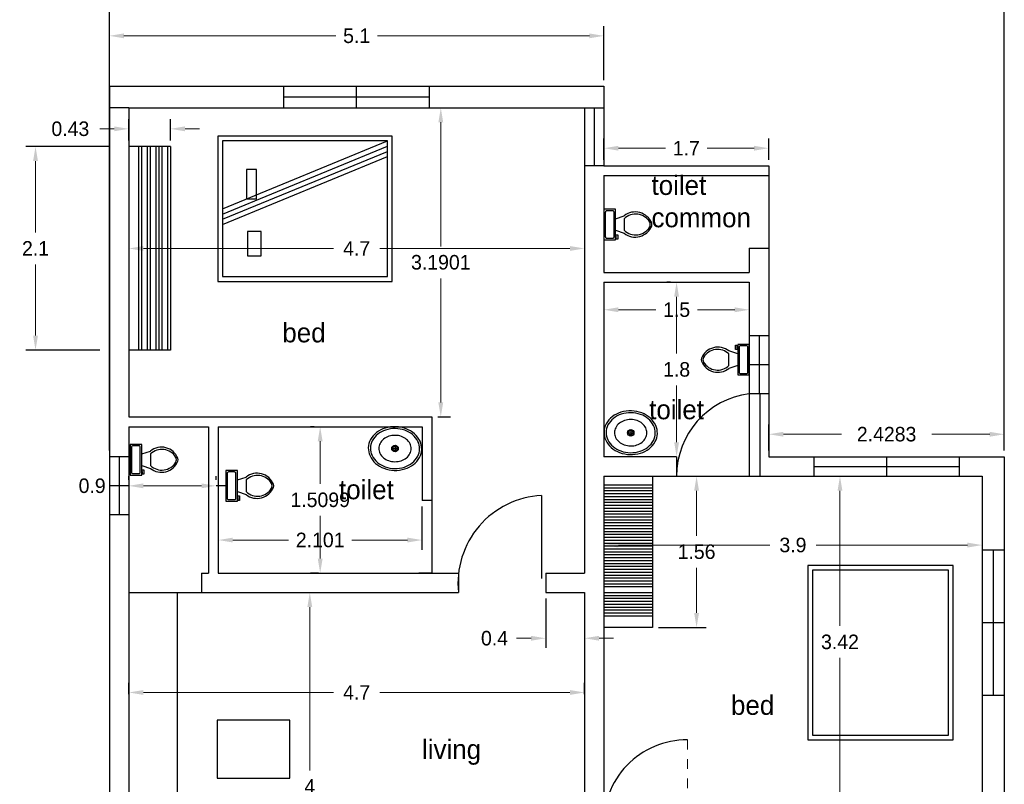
# Model space of a CAD drawing. Header units: inches. Extents: x -100 to 1476, y -184 to 112.
# Tile 34 of 36: x 1098.99 to 1109.15, y -173.37 to -165.49. Entities that reach past the tile are written whole.
import ezdxf

# ---------------------------------------------------------------- set-up
doc = ezdxf.new("R2010")
doc.units = ezdxf.units.IN
doc.header["$MEASUREMENT"] = 0
doc.header["$PDMODE"] = 66
doc.linetypes.add('ACAD_ISO02W100', pattern=[15, 12, -3])
doc.dimstyles.get("Standard").update_dxf_attribs({"dimtxt": 0.15, "dimasz": 0.15, "dimexe": 0.1, "dimexo": 0.0625, "dimgap": 0.09, "dimtad": 0, "dimtih": 1, "dimtoh": 1, "dimdec": 4, "dimdsep": 46, "dimtxsty": 'Standard', "dimcen": 0.09, "dimadec": 0, "dimazin": 0, "dimtfac": 1, "dimtdec": 4, "dimtofl": 0, "dimtmove": 0, "dimatfit": 3, "dimfxl": 0, "dimtolj": 1, "dimtzin": 0, "dimlwd": 15, "dimarcsym": 0})

# ---------------------------------------------------------------- blocks, each defined once
blk = doc.blocks.new('*D374')
at = {"color": 0, "lineweight": -2, "transparency": 16777216}
for p, q in [((1105.018, -170.257), (1105.018, -171.006)), ((1108.918, -170.257), (1108.918, -171.006))]:
    blk.add_line(p, q, dxfattribs=at)
at = {"color": 0, "lineweight": 15, "transparency": 16777216}
for p, q in [((1105.168, -170.906), (1106.728, -170.906)), ((1108.768, -170.906), (1107.208, -170.906))]:
    blk.add_line(p, q, dxfattribs=at)
at = {"color": 0, "linetype": 'ByBlock', "lineweight": 18, "ltscale": 3, "transparency": 16777216}
for points in [[(1105.168, -170.881), (1105.168, -170.931), (1105.018, -170.906)], [(1108.768, -170.931), (1108.768, -170.881), (1108.918, -170.906)]]:
    blk.add_solid(points, dxfattribs=at)
at = {"layer": 'Defpoints', "color": 0, "linetype": 'ByBlock', "lineweight": 18, "transparency": 16777216}
for p in [(1105.018, -170.195), (1108.918, -170.195), (1108.918, -170.906)]:
    blk.add_point(p, dxfattribs=at)
at = {"color": 0, "linetype": 'ByBlock', "ltscale": 3, "transparency": 16777216, "insert": (1106.968, -170.906), "char_height": 0.15, "attachment_point": 5}
blk.add_mtext('\\A1;3.9', dxfattribs=at)
blk = doc.blocks.new('*D375')
at = {"color": 0, "lineweight": -2, "transparency": 16777216}
for p, q in [((1107.03, -170.195), (1107.553, -170.195)), ((1107.03, -173.615), (1107.553, -173.615))]:
    blk.add_line(p, q, dxfattribs=at)
at = {"color": 0, "lineweight": 15, "transparency": 16777216}
for p, q in [((1107.453, -170.345), (1107.453, -171.74)), ((1107.453, -173.465), (1107.453, -172.07))]:
    blk.add_line(p, q, dxfattribs=at)
at = {"color": 0, "linetype": 'ByBlock', "lineweight": 18, "ltscale": 3, "transparency": 16777216}
for points in [[(1107.478, -170.345), (1107.428, -170.345), (1107.453, -170.195)], [(1107.428, -173.465), (1107.478, -173.465), (1107.453, -173.615)]]:
    blk.add_solid(points, dxfattribs=at)
at = {"layer": 'Defpoints', "color": 0, "linetype": 'ByBlock', "lineweight": 18, "transparency": 16777216}
for p in [(1106.968, -170.195), (1106.968, -173.615), (1107.453, -173.615)]:
    blk.add_point(p, dxfattribs=at)
at = {"color": 0, "linetype": 'ByBlock', "ltscale": 3, "transparency": 16777216, "insert": (1107.453, -171.905), "char_height": 0.15, "attachment_point": 5}
blk.add_mtext('\\A1;3.42', dxfattribs=at)
blk = doc.blocks.new('*D376')
at = {"color": 0, "lineweight": -2, "transparency": 16777216}
for p, q in [((1101.88, -171.395), (1102.085, -171.395)), ((1101.88, -175.395), (1102.085, -175.395))]:
    blk.add_line(p, q, dxfattribs=at)
at = {"color": 0, "lineweight": 15, "transparency": 16777216}
for p, q in [((1101.985, -171.545), (1101.985, -173.23)), ((1101.985, -175.245), (1101.985, -173.56))]:
    blk.add_line(p, q, dxfattribs=at)
at = {"color": 0, "linetype": 'ByBlock', "lineweight": 18, "ltscale": 3, "transparency": 16777216}
for points in [[(1102.01, -171.545), (1101.96, -171.545), (1101.985, -171.395)], [(1101.96, -175.245), (1102.01, -175.245), (1101.985, -175.395)]]:
    blk.add_solid(points, dxfattribs=at)
at = {"layer": 'Defpoints', "color": 0, "linetype": 'ByBlock', "lineweight": 18, "transparency": 16777216}
for p in [(1101.818, -171.395), (1101.818, -175.395), (1101.985, -175.395)]:
    blk.add_point(p, dxfattribs=at)
at = {"color": 0, "linetype": 'ByBlock', "ltscale": 3, "transparency": 16777216, "insert": (1101.985, -173.395), "char_height": 0.15, "attachment_point": 5}
blk.add_mtext('\\A1;4', dxfattribs=at)
blk = doc.blocks.new('*D384')
at = {"color": 0, "lineweight": -2, "transparency": 16777216}
for p, q in [((1100.118, -172.442), (1100.118, -172.326)), ((1104.818, -172.442), (1104.818, -172.326))]:
    blk.add_line(p, q, dxfattribs=at)
at = {"color": 0, "lineweight": 15, "transparency": 16777216}
for p, q in [((1100.268, -172.426), (1102.228, -172.426)), ((1104.668, -172.426), (1102.708, -172.426))]:
    blk.add_line(p, q, dxfattribs=at)
at = {"color": 0, "linetype": 'ByBlock', "lineweight": 18, "ltscale": 3, "transparency": 16777216}
for points in [[(1100.268, -172.401), (1100.268, -172.451), (1100.118, -172.426)], [(1104.668, -172.451), (1104.668, -172.401), (1104.818, -172.426)]]:
    blk.add_solid(points, dxfattribs=at)
at = {"layer": 'Defpoints', "color": 0, "linetype": 'ByBlock', "lineweight": 18, "transparency": 16777216}
for p in [(1100.118, -172.426), (1100.118, -172.505), (1104.818, -172.505)]:
    blk.add_point(p, dxfattribs=at)
at = {"color": 0, "linetype": 'ByBlock', "ltscale": 3, "transparency": 16777216, "insert": (1102.468, -172.426), "char_height": 0.15, "attachment_point": 5}
blk.add_mtext('\\A1;4.7', dxfattribs=at)
blk = doc.blocks.new('*D386')
at = {"color": 0, "lineweight": -2, "transparency": 16777216}
for p, q in [((1099.918, -166.111), (1099.918, -165.554)), ((1105.018, -166.111), (1105.018, -165.554))]:
    blk.add_line(p, q, dxfattribs=at)
at = {"color": 0, "lineweight": 15, "transparency": 16777216}
for p, q in [((1100.068, -165.654), (1102.253, -165.654)), ((1104.868, -165.654), (1102.683, -165.654))]:
    blk.add_line(p, q, dxfattribs=at)
at = {"color": 0, "linetype": 'ByBlock', "lineweight": 18, "ltscale": 3, "transparency": 16777216}
for points in [[(1100.068, -165.629), (1100.068, -165.679), (1099.918, -165.654)], [(1104.868, -165.679), (1104.868, -165.629), (1105.018, -165.654)]]:
    blk.add_solid(points, dxfattribs=at)
at = {"layer": 'Defpoints', "color": 0, "linetype": 'ByBlock', "lineweight": 18, "transparency": 16777216}
for p in [(1105.018, -165.654), (1099.918, -166.174), (1105.018, -166.174)]:
    blk.add_point(p, dxfattribs=at)
at = {"color": 0, "linetype": 'ByBlock', "ltscale": 3, "transparency": 16777216, "insert": (1102.468, -165.654), "char_height": 0.15, "attachment_point": 5}
blk.add_mtext('\\A1;5.1', dxfattribs=at)
blk = doc.blocks.new('*D387')
at = {"color": 0, "lineweight": -2, "transparency": 16777216}
for p, q in [((1105.018, -166.932), (1105.018, -166.713)), ((1106.718, -166.932), (1106.718, -166.713))]:
    blk.add_line(p, q, dxfattribs=at)
at = {"color": 0, "lineweight": 15, "transparency": 16777216}
for p, q in [((1105.168, -166.813), (1105.653, -166.813)), ((1106.568, -166.813), (1106.083, -166.813))]:
    blk.add_line(p, q, dxfattribs=at)
at = {"color": 0, "linetype": 'ByBlock', "lineweight": 18, "ltscale": 3, "transparency": 16777216}
for points in [[(1105.168, -166.788), (1105.168, -166.838), (1105.018, -166.813)], [(1106.568, -166.838), (1106.568, -166.788), (1106.718, -166.813)]]:
    blk.add_solid(points, dxfattribs=at)
at = {"layer": 'Defpoints', "color": 0, "linetype": 'ByBlock', "lineweight": 18, "transparency": 16777216}
for p in [(1106.718, -166.813), (1105.018, -166.995), (1106.718, -166.995)]:
    blk.add_point(p, dxfattribs=at)
at = {"color": 0, "linetype": 'ByBlock', "ltscale": 3, "transparency": 16777216, "insert": (1105.868, -166.813), "char_height": 0.15, "attachment_point": 5}
blk.add_mtext('\\A1;1.7', dxfattribs=at)
blk = doc.blocks.new('*D388')
at = {"color": 0, "lineweight": -2, "transparency": 16777216}
for p, q in [((1106.72, -169.932), (1106.72, -169.663)), ((1109.148, -169.932), (1109.148, -169.663))]:
    blk.add_line(p, q, dxfattribs=at)
at = {"color": 0, "lineweight": 15, "transparency": 16777216}
for p, q in [((1106.87, -169.763), (1107.469, -169.763)), ((1108.998, -169.763), (1108.399, -169.763))]:
    blk.add_line(p, q, dxfattribs=at)
at = {"color": 0, "linetype": 'ByBlock', "lineweight": 18, "ltscale": 3, "transparency": 16777216}
for points in [[(1106.87, -169.738), (1106.87, -169.788), (1106.72, -169.763)], [(1108.998, -169.788), (1108.998, -169.738), (1109.148, -169.763)]]:
    blk.add_solid(points, dxfattribs=at)
at = {"layer": 'Defpoints', "color": 0, "linetype": 'ByBlock', "lineweight": 18, "transparency": 16777216}
for p in [(1109.148, -169.763), (1106.72, -169.995), (1109.148, -169.995)]:
    blk.add_point(p, dxfattribs=at)
at = {"color": 0, "linetype": 'ByBlock', "ltscale": 3, "transparency": 16777216, "insert": (1107.934, -169.763), "char_height": 0.15, "attachment_point": 5}
blk.add_mtext('\\A1;2.4283', dxfattribs=at)
blk = doc.blocks.new('*D389')
at = {"color": 0, "lineweight": -2, "transparency": 16777216}
for p, q in [((1099.918, -169.932), (1099.918, -164.906)), ((1109.148, -169.932), (1109.148, -164.906))]:
    blk.add_line(p, q, dxfattribs=at)
at = {"color": 0, "lineweight": 15, "transparency": 16777216}
for p, q in [((1100.068, -165.006), (1104.218, -165.006)), ((1108.998, -165.006), (1104.848, -165.006))]:
    blk.add_line(p, q, dxfattribs=at)
at = {"color": 0, "linetype": 'ByBlock', "lineweight": 18, "ltscale": 3, "transparency": 16777216}
for points in [[(1100.068, -164.981), (1100.068, -165.031), (1099.918, -165.006)], [(1108.998, -165.031), (1108.998, -164.981), (1109.148, -165.006)]]:
    blk.add_solid(points, dxfattribs=at)
at = {"layer": 'Defpoints', "color": 0, "linetype": 'ByBlock', "lineweight": 18, "transparency": 16777216}
for p in [(1099.918, -165.006), (1099.918, -169.995), (1109.148, -169.995)]:
    blk.add_point(p, dxfattribs=at)
at = {"color": 0, "linetype": 'ByBlock', "ltscale": 3, "transparency": 16777216, "insert": (1104.533, -165.006), "char_height": 0.15, "attachment_point": 5}
blk.add_mtext('\\A1;9.23', dxfattribs=at)
blk = doc.blocks.new('Sink - Oval top')
for p, q in [((-1, 0), (1, 0)), ((0, 1), (0, -1))]:
    blk.add_line(p, q)
at = {"linetype": 'Continuous'}
for points in [[(-12.23, 0.39, 0.117634), (-11.46, -3.36, 0.104469), (-8.88, -6.8, 0.090016), (-5.08, -9.07, 0.08192), (-0.32, -10.02, 0.08192), (4.49, -9.38, 0.090016), (8.42, -7.36, 0.104469), (11.22, -4.09, 0.117634), (12.23, -0.39, 0.117634), (11.46, 3.36, 0.104469), (8.88, 6.8, 0.090016), (5.08, 9.07, 0.08192), (0.32, 10.02, 0.08192), (-4.49, 9.38, 0.090016), (-8.42, 7.36, 0.104469), (-11.22, 4.09, 0.117634)], [(-11.29, 0.16, 0.118622), (-10.52, -3.25, 0.104678), (-8.07, -6.36, 0.089562), (-4.54, -8.37, 0.081185), (-0.13, -9.15, 0.081185), (4.3, -8.49, 0.089562), (7.89, -6.58, 0.104678), (10.42, -3.55, 0.118622), (11.29, -0.16, 0.118622), (10.52, 3.25, 0.104678), (8.07, 6.36, 0.089562), (4.54, 8.37, 0.081185), (0.13, 9.15, 0.081185), (-4.3, 8.49, 0.089562), (-7.89, 6.58, 0.104678), (-10.42, 3.55, 0.118622)], [(-7.42, 0.08, 0.118283), (-6.91, -2.17, 0.104607), (-5.29, -4.21, 0.089718), (-2.97, -5.53, 0.081436), (-0.07, -6.04, 0.081436), (2.84, -5.59, 0.089718), (5.2, -4.33, 0.104607), (6.86, -2.32, 0.118283), (7.42, -0.08, 0.118283), (6.91, 2.17, 0.104607), (5.29, 4.21, 0.089718), (2.97, 5.53, 0.081436), (0.07, 6.04, 0.081436), (-2.84, 5.59, 0.089718), (-5.2, 4.33, 0.104607), (-6.86, 2.32, 0.118283)]]:
    blk.add_lwpolyline(points, format="xyb", close=True, dxfattribs=at)
for radius in [1.5, 1]:
    blk.add_circle((0, 0), radius)
blk = doc.blocks.new('Toilet - top')
for p, q in [((9.5, -6), (9.5, -2)), ((-10, -8.5), (-8, -8.5)), ((-10, -9.5), (-10, -8.5)), ((-7, -9.5), (-10, -9.5)), ((-8, -8.5), (-8, -8)), ((-7, -8), (-7, -9.5)), ((-4, -8), (-6, -14)), ((4, -8), (6, -14)), ((4, -14), (-4, -14))]:
    blk.add_line(p, q)
blk.add_lwpolyline([(10.5, -8), (10.5, 0), (-10.5, 0), (-10.5, -8)], close=True)
for points in [[(-9.5, -2), (-9.5, -6)], [(8.5, -1), (-8.5, -1)], [(-8.5, -7), (8.5, -7)]]:
    blk.add_lwpolyline(points)
for centre, radius, start, end in [((-8.62, -1.88), 0.884, 81.8699, 188.1301), ((-8.62, -6.12), 0.884, 171.8699, 278.1301), ((8.62, -1.88), 0.884, 351.8699, 98.1301), ((8.62, -6.12), 0.884, 261.8699, 8.1301), ((3.52, -21.58), 12.17, 141.46911, 247.97143), ((4.2, -21.82), 11.33, 136.36773, 238.94682), ((-3.52, -21.58), 12.17, 292.02843, 38.53071), ((-4.2, -21.82), 11.33, 301.05301, 43.63209), ((0, -27.88), 4, 245.73182, 294.26817), ((0, -29), 4, 254.86053, 285.13947)]:
    blk.add_arc(centre, radius, start, end)
blk = doc.blocks.new('*D394')
at = {"color": 0, "lineweight": -2, "transparency": 16777216}
for p, q in [((1105.58, -170.195), (1106.074, -170.195)), ((1105.58, -171.755), (1106.074, -171.755))]:
    blk.add_line(p, q, dxfattribs=at)
at = {"color": 0, "lineweight": 15, "transparency": 16777216}
for p, q in [((1105.974, -170.345), (1105.974, -170.81)), ((1105.974, -171.605), (1105.974, -171.14))]:
    blk.add_line(p, q, dxfattribs=at)
at = {"color": 0, "linetype": 'ByBlock', "lineweight": 18, "ltscale": 3, "transparency": 16777216}
for points in [[(1105.999, -170.345), (1105.949, -170.345), (1105.974, -170.195)], [(1105.949, -171.605), (1105.999, -171.605), (1105.974, -171.755)]]:
    blk.add_solid(points, dxfattribs=at)
at = {"layer": 'Defpoints', "color": 0, "linetype": 'ByBlock', "lineweight": 18, "transparency": 16777216}
for p in [(1105.518, -170.195), (1105.518, -171.755), (1105.974, -171.755)]:
    blk.add_point(p, dxfattribs=at)
at = {"color": 0, "linetype": 'ByBlock', "ltscale": 3, "transparency": 16777216, "insert": (1105.974, -170.975), "char_height": 0.15, "attachment_point": 5}
blk.add_mtext('\\A1;1.56', dxfattribs=at)
blk = doc.blocks.new('*D373')
at = {"color": 0, "lineweight": -2, "transparency": 16777216}
for p, q in [((1099.918, -166.796), (1099.056, -166.796)), ((1099.821, -168.896), (1099.056, -168.896))]:
    blk.add_line(p, q, dxfattribs=at)
at = {"color": 0, "lineweight": 15, "transparency": 16777216}
for p, q in [((1099.156, -166.946), (1099.156, -167.681)), ((1099.156, -168.746), (1099.156, -168.011))]:
    blk.add_line(p, q, dxfattribs=at)
at = {"color": 0, "linetype": 'ByBlock', "lineweight": 18, "ltscale": 3, "transparency": 16777216}
for points in [[(1099.181, -166.946), (1099.131, -166.946), (1099.156, -166.796)], [(1099.131, -168.746), (1099.181, -168.746), (1099.156, -168.896)]]:
    blk.add_solid(points, dxfattribs=at)
at = {"layer": 'Defpoints', "color": 0, "linetype": 'ByBlock', "lineweight": 18, "transparency": 16777216}
for p in [(1099.98, -166.796), (1099.156, -168.896), (1099.884, -168.896)]:
    blk.add_point(p, dxfattribs=at)
at = {"color": 0, "linetype": 'ByBlock', "ltscale": 3, "transparency": 16777216, "insert": (1099.156, -167.846), "char_height": 0.15, "attachment_point": 5}
blk.add_mtext('\\A1;2.1', dxfattribs=at)
blk = doc.blocks.new('*D395')
at = {"color": 0, "lineweight": -2, "transparency": 16777216}
for p, q in [((1100.118, -166.457), (1100.118, -167.947)), ((1104.818, -166.457), (1104.818, -167.947))]:
    blk.add_line(p, q, dxfattribs=at)
at = {"color": 0, "lineweight": 15, "transparency": 16777216}
for p, q in [((1100.268, -167.847), (1102.228, -167.847)), ((1104.668, -167.847), (1102.708, -167.847))]:
    blk.add_line(p, q, dxfattribs=at)
at = {"color": 0, "linetype": 'ByBlock', "lineweight": 18, "ltscale": 3, "transparency": 16777216}
for points in [[(1100.268, -167.822), (1100.268, -167.872), (1100.118, -167.847)], [(1104.668, -167.872), (1104.668, -167.822), (1104.818, -167.847)]]:
    blk.add_solid(points, dxfattribs=at)
at = {"layer": 'Defpoints', "color": 0, "linetype": 'ByBlock', "lineweight": 18, "transparency": 16777216}
for p in [(1100.118, -166.395), (1104.818, -166.395), (1104.818, -167.847)]:
    blk.add_point(p, dxfattribs=at)
at = {"color": 0, "linetype": 'ByBlock', "ltscale": 3, "transparency": 16777216, "insert": (1102.468, -167.847), "char_height": 0.15, "attachment_point": 5}
blk.add_mtext('\\A1;4.7', dxfattribs=at)
blk = doc.blocks.new('*D396')
at = {"color": 0, "lineweight": -2, "transparency": 16777216}
for p, q in [((1105.705, -168.195), (1105.668, -168.195)), ((1105.705, -169.995), (1105.668, -169.995))]:
    blk.add_line(p, q, dxfattribs=at)
at = {"color": 0, "lineweight": 15, "transparency": 16777216}
for p, q in [((1105.768, -168.345), (1105.768, -168.93)), ((1105.768, -169.845), (1105.768, -169.26))]:
    blk.add_line(p, q, dxfattribs=at)
at = {"color": 0, "linetype": 'ByBlock', "lineweight": 18, "ltscale": 3, "transparency": 16777216}
for points in [[(1105.793, -168.345), (1105.743, -168.345), (1105.768, -168.195)], [(1105.743, -169.845), (1105.793, -169.845), (1105.768, -169.995)]]:
    blk.add_solid(points, dxfattribs=at)
at = {"layer": 'Defpoints', "color": 0, "linetype": 'ByBlock', "lineweight": 18, "transparency": 16777216}
for p in [(1105.768, -168.195), (1105.768, -168.195), (1105.768, -169.995)]:
    blk.add_point(p, dxfattribs=at)
at = {"color": 0, "linetype": 'ByBlock', "ltscale": 3, "transparency": 16777216, "insert": (1105.768, -169.095), "char_height": 0.15, "attachment_point": 5}
blk.add_mtext('\\A1;1.8', dxfattribs=at)
blk = doc.blocks.new('*D397')
at = {"color": 0, "lineweight": -2, "transparency": 16777216}
for p, q in [((1105.018, -168.257), (1105.018, -168.579)), ((1106.518, -168.257), (1106.518, -168.579))]:
    blk.add_line(p, q, dxfattribs=at)
at = {"color": 0, "lineweight": 15, "transparency": 16777216}
for p, q in [((1105.168, -168.479), (1105.553, -168.479)), ((1106.368, -168.479), (1105.983, -168.479))]:
    blk.add_line(p, q, dxfattribs=at)
at = {"color": 0, "linetype": 'ByBlock', "lineweight": 18, "ltscale": 3, "transparency": 16777216}
for points in [[(1105.168, -168.454), (1105.168, -168.504), (1105.018, -168.479)], [(1106.368, -168.504), (1106.368, -168.454), (1106.518, -168.479)]]:
    blk.add_solid(points, dxfattribs=at)
at = {"layer": 'Defpoints', "color": 0, "linetype": 'ByBlock', "lineweight": 18, "transparency": 16777216}
for p in [(1105.018, -168.195), (1106.518, -168.195), (1105.018, -168.479)]:
    blk.add_point(p, dxfattribs=at)
at = {"color": 0, "linetype": 'ByBlock', "ltscale": 3, "transparency": 16777216, "insert": (1105.768, -168.479), "char_height": 0.15, "attachment_point": 5}
blk.add_mtext('\\A1;1.5', dxfattribs=at)
blk = doc.blocks.new('*D398')
at = {"color": 0, "lineweight": -2, "transparency": 16777216}
for p, q in [((1100.118, -166.732), (1100.118, -166.513)), ((1100.548, -166.732), (1100.548, -166.513))]:
    blk.add_line(p, q, dxfattribs=at)
at = {"color": 0, "lineweight": 15, "transparency": 16777216}
for p, q in [((1099.968, -166.613), (1099.818, -166.613)), ((1100.698, -166.613), (1100.848, -166.613))]:
    blk.add_line(p, q, dxfattribs=at)
at = {"color": 0, "linetype": 'ByBlock', "lineweight": 18, "ltscale": 3, "transparency": 16777216}
for points in [[(1099.968, -166.638), (1099.968, -166.588), (1100.118, -166.613)], [(1100.698, -166.588), (1100.698, -166.638), (1100.548, -166.613)]]:
    blk.add_solid(points, dxfattribs=at)
at = {"layer": 'Defpoints', "color": 0, "linetype": 'ByBlock', "lineweight": 18, "transparency": 16777216}
for p in [(1100.118, -166.613), (1100.118, -166.795), (1100.548, -166.795)]:
    blk.add_point(p, dxfattribs=at)
at = {"color": 0, "linetype": 'ByBlock', "ltscale": 3, "transparency": 16777216, "insert": (1099.515, -166.613), "char_height": 0.15, "attachment_point": 5}
blk.add_mtext('\\A1;0.43', dxfattribs=at)
blk = doc.blocks.new('*D399')
at = {"color": 0, "lineweight": -2, "transparency": 16777216}
for p, q in [((1102.029, -169.685), (1101.992, -169.685)), ((1102.075, -171.195), (1101.992, -171.195))]:
    blk.add_line(p, q, dxfattribs=at)
at = {"color": 0, "lineweight": 15, "transparency": 16777216}
for p, q in [((1102.092, -169.835), (1102.092, -170.275)), ((1102.092, -171.045), (1102.092, -170.605))]:
    blk.add_line(p, q, dxfattribs=at)
at = {"color": 0, "linetype": 'ByBlock', "lineweight": 18, "ltscale": 3, "transparency": 16777216}
for points in [[(1102.117, -169.835), (1102.067, -169.835), (1102.092, -169.685)], [(1102.067, -171.045), (1102.117, -171.045), (1102.092, -171.195)]]:
    blk.add_solid(points, dxfattribs=at)
at = {"layer": 'Defpoints', "color": 0, "linetype": 'ByBlock', "lineweight": 18, "transparency": 16777216}
for p in [(1102.092, -169.685), (1102.092, -169.685), (1102.137, -171.195)]:
    blk.add_point(p, dxfattribs=at)
at = {"color": 0, "linetype": 'ByBlock', "ltscale": 3, "transparency": 16777216, "insert": (1102.092, -170.44), "char_height": 0.15, "attachment_point": 5}
blk.add_mtext('\\A1;1.5099', dxfattribs=at)
blk = doc.blocks.new('*D400')
at = {"color": 0, "lineweight": -2, "transparency": 16777216}
for p, q in [((1100.118, -170.232), (1100.118, -170.195)), ((1101.018, -170.232), (1101.018, -170.195))]:
    blk.add_line(p, q, dxfattribs=at)
at = {"color": 0, "lineweight": 15, "transparency": 16777216}
for p, q in [((1100.118, -170.295), (1099.968, -170.295)), ((1100.868, -170.295), (1100.268, -170.295))]:
    blk.add_line(p, q, dxfattribs=at)
at = {"color": 0, "linetype": 'ByBlock', "lineweight": 18, "ltscale": 3, "transparency": 16777216}
for points in [[(1100.268, -170.27), (1100.268, -170.32), (1100.118, -170.295)], [(1100.868, -170.32), (1100.868, -170.27), (1101.018, -170.295)]]:
    blk.add_solid(points, dxfattribs=at)
at = {"layer": 'Defpoints', "color": 0, "linetype": 'ByBlock', "lineweight": 18, "transparency": 16777216}
for p in [(1100.118, -170.295), (1100.118, -170.295), (1101.018, -170.295)]:
    blk.add_point(p, dxfattribs=at)
at = {"color": 0, "linetype": 'ByBlock', "ltscale": 3, "transparency": 16777216, "insert": (1099.74, -170.295), "char_height": 0.15, "attachment_point": 5}
blk.add_mtext('\\A1;0.9', dxfattribs=at)
blk = doc.blocks.new('*D401')
at = {"color": 0, "linetype": 'ByBlock', "lineweight": -2, "transparency": 16777216}
for p, q in [((1101.041, -170.507), (1101.041, -170.954)), ((1103.142, -170.507), (1103.142, -170.954))]:
    blk.add_line(p, q, dxfattribs=at)
at = {"color": 0, "linetype": 'ByBlock', "lineweight": 15, "transparency": 16777216}
for p, q in [((1101.191, -170.854), (1101.764, -170.854)), ((1102.992, -170.854), (1102.419, -170.854))]:
    blk.add_line(p, q, dxfattribs=at)
at = {"color": 0, "linetype": 'ByBlock', "lineweight": 18, "ltscale": 3, "transparency": 16777216}
for points in [[(1101.191, -170.829), (1101.191, -170.879), (1101.041, -170.854)], [(1102.992, -170.879), (1102.992, -170.829), (1103.142, -170.854)]]:
    blk.add_solid(points, dxfattribs=at)
at = {"layer": 'Defpoints', "color": 0, "linetype": 'ByBlock', "lineweight": 18, "transparency": 16777216}
for p in [(1101.041, -170.445), (1103.142, -170.445), (1101.041, -170.854)]:
    blk.add_point(p, dxfattribs=at)
at = {"color": 0, "linetype": 'ByBlock', "ltscale": 3, "transparency": 16777216, "insert": (1102.092, -170.854), "char_height": 0.15, "attachment_point": 5}
blk.add_mtext('\\A1;2.101', dxfattribs=at)
blk = doc.blocks.new('*D402')
at = {"color": 0, "linetype": 'ByBlock', "lineweight": -2, "transparency": 16777216}
for p, q in [((1103.305, -166.395), (1103.436, -166.395)), ((1103.305, -169.585), (1103.436, -169.585))]:
    blk.add_line(p, q, dxfattribs=at)
at = {"color": 0, "linetype": 'ByBlock', "lineweight": 15, "transparency": 16777216}
for p, q in [((1103.336, -166.545), (1103.336, -167.825)), ((1103.336, -169.435), (1103.336, -168.155))]:
    blk.add_line(p, q, dxfattribs=at)
at = {"color": 0, "linetype": 'ByBlock', "lineweight": 18, "ltscale": 3, "transparency": 16777216}
for points in [[(1103.361, -166.545), (1103.311, -166.545), (1103.336, -166.395)], [(1103.311, -169.435), (1103.361, -169.435), (1103.336, -169.585)]]:
    blk.add_solid(points, dxfattribs=at)
at = {"layer": 'Defpoints', "color": 0, "linetype": 'ByBlock', "lineweight": 18, "transparency": 16777216}
for p in [(1103.242, -166.395), (1103.336, -166.395), (1103.242, -169.585)]:
    blk.add_point(p, dxfattribs=at)
at = {"color": 0, "linetype": 'ByBlock', "ltscale": 3, "transparency": 16777216, "insert": (1103.336, -167.99), "char_height": 0.15, "attachment_point": 5}
blk.add_mtext('\\A1;3.1901', dxfattribs=at)
blk = doc.blocks.new('*D404')
at = {"color": 0, "linetype": 'ByBlock', "lineweight": -2, "transparency": 16777216}
for p, q in [((1104.418, -171.457), (1104.418, -171.967)), ((1104.818, -171.457), (1104.818, -171.967))]:
    blk.add_line(p, q, dxfattribs=at)
at = {"color": 0, "linetype": 'ByBlock', "lineweight": 15, "transparency": 16777216}
for p, q in [((1104.268, -171.867), (1104.118, -171.867)), ((1104.968, -171.867), (1105.118, -171.867))]:
    blk.add_line(p, q, dxfattribs=at)
at = {"color": 0, "linetype": 'ByBlock', "lineweight": 18, "ltscale": 3, "transparency": 16777216}
for points in [[(1104.268, -171.892), (1104.268, -171.842), (1104.418, -171.867)], [(1104.968, -171.842), (1104.968, -171.892), (1104.818, -171.867)]]:
    blk.add_solid(points, dxfattribs=at)
at = {"layer": 'Defpoints', "color": 0, "linetype": 'ByBlock', "lineweight": 18, "transparency": 16777216}
for p in [(1104.418, -171.395), (1104.818, -171.395), (1104.418, -171.867)]:
    blk.add_point(p, dxfattribs=at)
at = {"color": 0, "linetype": 'ByBlock', "ltscale": 3, "transparency": 16777216, "insert": (1103.89, -171.867), "char_height": 0.15, "attachment_point": 5}
blk.add_mtext('\\A1;0.4', dxfattribs=at)

msp = doc.modelspace()

# ---------------------------------------------------------------- linework, layer by layer
for p, q in [((1099.91795, -166.17375), (1105.01795, -166.17375)), ((1099.91795, -166.17375), (1099.91795, -180.21475)), ((1101.71795, -166.39475), (1101.71795, -166.17375)), ((1102.46795, -166.39475), (1102.46795, -166.17375)), ((1103.21795, -166.39475), (1103.21795, -166.17375)), ((1105.01795, -166.17375), (1105.01795, -166.99475)), ((1101.71795, -166.28425), (1103.21795, -166.28425)), ((1100.11795, -166.39475), (1099.91795, -166.39475)), ((1100.11795, -166.39475), (1104.81795, -166.39475)), ((1100.11795, -166.39475), (1100.11795, -169.58482)), ((1100.61795, -166.39475), (1100.86985, -166.39475)), ((1104.31795, -166.39475), (1104.81795, -166.39475)), ((1104.81795, -166.39475), (1104.81795, -171.19475)), ((1104.81795, -166.39475), (1105.01795, -166.39475)), ((1104.91795, -166.39475), (1104.91795, -166.99475)), ((1105.01795, -166.39475), (1105.01795, -166.99475)), ((1101.0853, -167.43738), (1102.7853, -166.73738)), ((1100.54795, -166.79475), (1100.11795, -166.79475)), ((1100.21795, -166.79475), (1100.21795, -168.89475)), ((1100.24795, -166.79475), (1100.24795, -168.89475)), ((1100.30795, -166.79475), (1100.30795, -168.89475)), ((1100.33795, -166.79475), (1100.33795, -168.89475)), ((1100.33795, -166.79475), (1100.33795, -168.89475)), ((1100.39795, -166.79475), (1100.39795, -168.89475)), ((1100.42795, -166.79475), (1100.42795, -168.89475)), ((1100.45795, -166.79475), (1100.45795, -168.89475)), ((1100.51795, -166.79475), (1100.51795, -168.89475)), ((1100.54795, -166.79475), (1100.54795, -168.89475)), ((1101.0853, -167.49146), (1102.7853, -166.79146)), ((1101.0853, -167.54553), (1102.7853, -166.84553)), ((1101.0853, -167.5996), (1102.7853, -166.8996)), ((1105.01795, -166.99475), (1104.81795, -166.99475)), ((1105.01795, -166.99475), (1106.71795, -166.99475)), ((1106.71795, -166.99475), (1106.71795, -169.99475)), ((1105.01795, -167.09475), (1105.01795, -168.09475)), ((1105.01795, -167.09475), (1105.01795, -168.09475)), ((1105.01795, -167.09475), (1106.51795, -167.09475)), ((1106.51795, -167.09475), (1106.71795, -167.09475)), ((1106.51795, -167.84475), (1106.51795, -168.09475)), ((1106.51795, -167.84475), (1106.71795, -167.84475)), ((1105.01795, -168.09475), (1106.51795, -168.09475)), ((1105.01795, -168.19475), (1105.01795, -169.99475)), ((1105.01795, -168.19475), (1105.01795, -169.99475)), ((1105.01795, -168.19475), (1106.51795, -168.19475)), ((1106.51795, -168.19475), (1106.51795, -169.99475)), ((1106.71795, -168.74731), (1106.51795, -168.74731)), ((1106.61795, -168.74731), (1106.61795, -169.34731)), ((1100.54795, -168.89475), (1100.11795, -168.89475)), ((1106.71795, -169.04731), (1106.51795, -169.04731)), ((1106.71795, -169.34731), (1106.51795, -169.34731)), ((1106.62478, -169.34731), (1106.62478, -170.19475)), ((1100.11795, -169.58482), (1103.24236, -169.58482)), ((1100.54141, -169.58482), (1100.54141, -169.58482)), ((1103.24236, -169.58482), (1103.24236, -171.19475)), ((1100.11795, -169.68482), (1100.94141, -169.68482)), ((1100.11795, -169.68482), (1100.11795, -171.19475)), ((1100.54141, -169.68482), (1100.54141, -169.68482)), ((1100.94141, -169.68482), (1100.94141, -171.19475)), ((1100.94141, -169.68482), (1100.94141, -170.44282)), ((1101.04141, -169.68482), (1103.14236, -169.68482)), ((1101.04141, -169.68482), (1101.04141, -171.19475)), ((1103.14236, -169.68482), (1103.14236, -170.44475)), ((1100.11795, -169.99475), (1099.91795, -169.99475)), ((1100.01795, -169.99475), (1100.01795, -170.59475)), ((1105.01795, -169.99475), (1105.01795, -169.99475)), ((1105.76795, -169.99475), (1105.01795, -169.99475)), ((1105.76795, -169.99475), (1105.76795, -170.19475)), ((1105.76795, -169.99475), (1105.76795, -170.19475)), ((1106.51795, -169.99475), (1106.51795, -170.19475)), ((1106.71795, -169.99475), (1109.14795, -169.99475)), ((1107.18295, -169.99475), (1107.18295, -170.19475)), ((1107.93295, -169.99475), (1107.93295, -170.19475)), ((1108.68295, -169.99475), (1108.68295, -170.19475)), ((1109.14795, -169.99475), (1109.14795, -182.03475)), ((1107.18295, -170.09475), (1108.68295, -170.09475)), ((1105.01795, -170.19475), (1105.01795, -173.61475)), ((1105.01795, -170.19475), (1108.91795, -170.19475)), ((1105.51795, -170.19475), (1105.51795, -171.39475)), ((1108.91795, -170.19475), (1108.91795, -173.61475)), ((1100.11795, -170.29475), (1099.91795, -170.29475)), ((1101.11795, -170.29475), (1101.01795, -170.29475)), ((1105.01795, -170.28475), (1105.51795, -170.28475)), ((1104.37369, -170.39472), (1104.37369, -171.25156)), ((1105.01795, -170.31475), (1105.51795, -170.31475)), ((1105.01795, -170.31475), (1105.51795, -170.31475)), ((1105.01795, -170.34475), (1105.51795, -170.34475)), ((1105.01795, -170.37475), (1105.51795, -170.37475)), ((1105.01795, -170.40475), (1105.51795, -170.40475)), ((1105.01795, -170.40475), (1105.51795, -170.40475)), ((1105.01795, -170.43475), (1105.51795, -170.43475)), ((1105.01795, -170.46475), (1105.51795, -170.46475)), ((1105.01795, -170.49475), (1105.51795, -170.49475)), ((1105.01795, -170.49475), (1105.51795, -170.49475)), ((1100.11795, -170.59475), (1099.91795, -170.59475)), ((1105.01795, -170.52475), (1105.51795, -170.52475)), ((1105.01795, -170.55475), (1105.51795, -170.55475)), ((1105.01795, -170.58475), (1105.51795, -170.58475)), ((1105.01795, -170.58475), (1105.51795, -170.58475)), ((1105.01795, -170.61475), (1105.51795, -170.61475)), ((1105.01795, -170.64475), (1105.51795, -170.64475)), ((1105.01795, -170.67475), (1105.51795, -170.67475)), ((1105.01795, -170.67475), (1105.51795, -170.67475)), ((1105.01795, -170.70475), (1105.51795, -170.70475)), ((1105.01795, -170.73475), (1105.51795, -170.73475)), ((1105.01795, -170.76475), (1105.51795, -170.76475)), ((1105.01795, -170.79475), (1105.51795, -170.79475)), ((1105.01795, -170.82475), (1105.51795, -170.82475)), ((1105.01795, -170.85475), (1105.51795, -170.85475)), ((1105.01795, -170.88475), (1105.51795, -170.88475)), ((1105.01795, -170.88475), (1105.51795, -170.88475)), ((1105.01795, -170.91475), (1105.51795, -170.91475)), ((1105.01795, -170.94475), (1105.51795, -170.94475)), ((1105.01795, -170.97475), (1105.51795, -170.97475)), ((1105.01795, -170.97475), (1105.51795, -170.97475)), ((1105.01795, -171.00475), (1105.51795, -171.00475)), ((1108.91795, -170.95544), (1109.14795, -170.95544)), ((1109.03295, -170.95544), (1109.03295, -172.45544)), ((1105.01795, -171.03475), (1105.51795, -171.03475)), ((1105.01795, -171.06475), (1105.51795, -171.06475)), ((1105.01795, -171.06475), (1105.51795, -171.06475)), ((1105.01795, -171.09475), (1105.51795, -171.09475)), ((1100.11795, -171.19475), (1100.11795, -171.39475)), ((1100.86795, -171.19475), (1100.94141, -171.19475)), ((1100.86795, -171.19475), (1100.86795, -171.39475)), ((1101.04141, -171.19475), (1103.51874, -171.19475)), ((1103.2089, -171.19475), (1103.1089, -171.19475)), ((1103.24236, -171.19475), (1103.51795, -171.19475)), ((1103.51795, -171.19475), (1103.51795, -171.39475)), ((1104.41795, -171.19475), (1104.81795, -171.19475)), ((1104.41795, -171.19475), (1104.41795, -171.39475)), ((1104.41795, -171.19475), (1104.41795, -171.39475)), ((1105.01795, -171.12475), (1105.51795, -171.12475)), ((1105.01795, -171.15475), (1105.51795, -171.15475)), ((1105.01795, -171.15475), (1105.51795, -171.15475)), ((1105.01795, -171.18475), (1105.51795, -171.18475)), ((1105.01795, -171.21475), (1105.51795, -171.21475)), ((1105.01795, -171.24475), (1105.51795, -171.24475)), ((1105.01795, -171.24475), (1105.51795, -171.24475)), ((1105.01795, -171.27475), (1105.51795, -171.27475)), ((1105.01795, -171.30475), (1105.51795, -171.30475)), ((1100.11795, -171.39475), (1103.51795, -171.39475)), ((1100.11795, -171.39475), (1100.11795, -175.39475)), ((1100.61795, -171.39475), (1100.61795, -175.39475)), ((1104.41795, -171.39475), (1104.81795, -171.39475)), ((1104.81795, -171.39475), (1104.81795, -173.61475)), ((1105.01795, -171.33475), (1105.51795, -171.33475)), ((1105.01795, -171.39475), (1105.51795, -171.39475)), ((1105.51795, -171.39475), (1105.51795, -171.75475)), ((1105.01795, -171.42475), (1105.51795, -171.42475)), ((1105.01795, -171.45475), (1105.51795, -171.45475)), ((1105.01795, -171.48475), (1105.51795, -171.48475)), ((1105.01795, -171.48475), (1105.51795, -171.48475)), ((1105.01795, -171.51475), (1105.51795, -171.51475)), ((1105.01795, -171.54475), (1105.51795, -171.54475)), ((1105.01795, -171.57475), (1105.51795, -171.57475)), ((1105.01795, -171.57475), (1105.51795, -171.57475)), ((1105.01795, -171.60475), (1105.51795, -171.60475)), ((1105.01795, -171.63475), (1105.51795, -171.63475)), ((1108.91795, -171.70544), (1109.14795, -171.70544)), ((1105.51795, -171.75475), (1105.01795, -171.75475)), ((1108.91795, -172.45544), (1109.14795, -172.45544))]:
    msp.add_line(p, q)
at = {"color": 0, "linetype": 'ByBlock'}
for p, q in [((1101.04141, -169.68482), (1101.04141, -169.68482)), ((1103.24236, -170.44475), (1103.14236, -170.44475)), ((1103.24236, -171.19475), (1103.1589, -171.19475))]:
    msp.add_line(p, q, dxfattribs=at)
at = {"color": 0, "linetype": 'ACAD_ISO02W100', "lineweight": 20, "ltscale": 0.0008}
msp.add_line((1105.87992, -172.91475), (1105.87992, -173.81475), dxfattribs=at)
for points in [[(1101.0353, -168.18738), (1102.8353, -168.18738), (1102.8353, -166.68738), (1101.0353, -166.68738)], [(1101.0353, -168.18738), (1102.8353, -168.18738), (1102.8353, -166.68738), (1101.0353, -166.68738)], [(1101.0853, -168.13738), (1102.7853, -168.13738), (1102.7853, -166.73738), (1101.0853, -166.73738)], [(1101.4352, -167.03261), (1101.33209, -167.03261), (1101.33209, -167.33576), (1101.4352, -167.33576)], [(1101.48175, -167.67194), (1101.34162, -167.67194), (1101.34162, -167.9227), (1101.48175, -167.9227)], [(1107.1208, -171.11496), (1107.1208, -172.91496), (1108.6208, -172.91496), (1108.6208, -171.11496)], [(1107.1208, -171.11496), (1107.1208, -172.91496), (1108.6208, -172.91496), (1108.6208, -171.11496)], [(1107.1708, -171.16496), (1107.1708, -172.86496), (1108.5708, -172.86496), (1108.5708, -171.16496)], [(1101.02986, -173.31006), (1101.77986, -173.31006), (1101.77986, -172.71006), (1101.02986, -172.71006)]]:
    msp.add_lwpolyline(points, close=True)
for centre, radius, start, end in [((1106.61897, -170.19233), 0.85103, 96.817837, 180.162842), ((1104.37369, -171.25156), 0.85684, 176.198021, 182.888919), ((1105.87369, -173.77156), 0.85684, 89.583891, 182.888919)]:
    msp.add_arc(centre, radius, start, end)
at = {"color": 0, "linetype": 'ByBlock'}
msp.add_arc((1104.42124, -171.30156), 0.90808, 93.000949, 185.889868, dxfattribs=at)

# ---------------------------------------------------------------- block references
for p, xscale, yscale, zscale, rotation in [((1105.01795, -167.59975), 0.01500000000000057, 0.01500000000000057, 0.01500000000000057, 90), ((1106.51795, -168.99432), 0.01499999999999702, 0.01499999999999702, 0.01499999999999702, 270), ((1100.13141, -170.0258), 0.01500000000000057, 0.01500000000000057, 0.01500000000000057, 90), ((1101.11795, -170.29475), 0.01500000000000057, 0.01500000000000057, 0.01500000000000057, 90)]:
    msp.add_blockref('Toilet - top', p, dxfattribs=dict(xscale=xscale, yscale=yscale, zscale=zscale, rotation=rotation))
at = {"xscale": 0.02250000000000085, "yscale": 0.02250000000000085, "zscale": 0.02250000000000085}
for p in [(1105.2946, -169.74724), (1102.86365, -169.91018)]:
    msp.add_blockref('Sink - Oval top', p, dxfattribs=at)

# ---------------------------------------------------------------- texts
at = {"char_height": 0.2, "width": 3.5819957, "attachment_point": 1}
for s, insert in [('{\\fVani|b0|i0|c0|p34;toilet\\Pcommon}', (1105.50907, -167.09475)), ('{\\fVani|b0|i0|c0|p34;bed}', (1101.70148, -168.61535)), ('{\\fVani|b0|i0|c0|p34;toilet}', (1105.4853, -169.40837)), ('{\\fVani|b0|i0|c0|p34;toilet}', (1102.28646, -170.23343)), ('{\\fVani|b0|i0|c0|p34;bed}', (1106.329, -172.45676)), ('{\\fVani|b0|i0|c0|p34;living}', (1103.14223, -172.91276))]:
    msp.add_mtext(s, dxfattribs=dict(at, insert=insert))

# ---------------------------------------------------------------- dimensions: what is measured, and where the dimension line sits
for base, p1, p2, picture, middle in [((1099.91795, -165.00649), (1109.14795, -169.99475), (1099.91795, -169.99475), '*D389', (1104.53295, -165.00649)), ((1105.01795, -165.65382), (1099.91795, -166.17375), (1105.01795, -166.17375), '*D386', (1102.46795, -165.65382)), ((1106.71795, -166.81327), (1105.01795, -166.99475), (1106.71795, -166.99475), '*D387', (1105.86795, -166.81327)), ((1109.14795, -169.76334), (1106.71964, -169.99475), (1109.14795, -169.99475), '*D388', (1107.93379, -169.76334)), ((1108.91795, -170.90577), (1105.01795, -170.19475), (1108.91795, -170.19475), '*D374', (1106.96795, -170.90577)), ((1100.11795, -172.42632), (1104.81795, -172.50475), (1100.11795, -172.50475), '*D384', (1102.46795, -172.42632))]:
    dim = msp.add_linear_dim(base=base, p1=p1, p2=p2, dimstyle='Standard')
    dim.commit()
    dim.dimension.update_dxf_attribs({"geometry": picture, "text_midpoint": middle})
at = {"color": 0}
for base, p1, p2, picture, middle in [((1104.81795, -167.84722), (1100.11795, -166.39475), (1104.81795, -166.39475), '*D395', (1102.46795, -167.84722)), ((1100.11795, -166.61273), (1100.54795, -166.79475), (1100.11795, -166.79475), '*D398', (1099.51545, -166.61273)), ((1105.01795, -168.47887), (1106.51795, -168.19475), (1105.01795, -168.19475), '*D397', (1105.76795, -168.47887)), ((1100.11795, -170.29475), (1101.01795, -170.29475), (1100.11795, -170.29475), '*D400', (1099.74045, -170.29475))]:
    dim = msp.add_linear_dim(base=base, p1=p1, p2=p2, dimstyle='Standard', dxfattribs=at)
    dim.commit()
    dim.dimension.update_dxf_attribs({"geometry": picture, "text_midpoint": middle})
at = {"color": 0, "linetype": 'ByBlock'}
dim = msp.add_linear_dim(base=(1103.33561, -166.39475), p1=(1103.24236, -169.58482), p2=(1103.24236, -166.39475), angle=90, dimstyle='Standard', dxfattribs=at)
dim.commit()
dim.dimension.update_dxf_attribs({"geometry": '*D402', "text_midpoint": (1103.33561, -167.98978)})
for base, p1, p2, picture, middle in [((1099.15634, -168.89603), (1099.98045, -166.79603), (1099.88378, -168.89603), '*D373', (1099.15634, -167.84603)), ((1105.97353, -171.75475), (1105.51795, -170.19475), (1105.51795, -171.75475), '*D394', (1105.97353, -170.97475)), ((1107.45325, -173.61475), (1106.96795, -170.19475), (1106.96795, -173.61475), '*D375', (1107.45325, -171.90475)), ((1101.98533, -175.39475), (1101.81795, -171.39475), (1101.81795, -175.39475), '*D376', (1101.98533, -173.39475))]:
    dim = msp.add_linear_dim(base=base, p1=p1, p2=p2, angle=90, dimstyle='Standard')
    dim.commit()
    dim.dimension.update_dxf_attribs({"geometry": picture, "text_midpoint": middle})
at = {"color": 0}
for base, p1, p2, picture, middle in [((1105.76795, -168.19475), (1105.76795, -169.99475), (1105.76795, -168.19475), '*D396', (1105.76795, -169.09475)), ((1102.09189, -169.68482), (1102.1375, -171.19475), (1102.09189, -169.68482), '*D399', (1102.09189, -170.43978))]:
    dim = msp.add_linear_dim(base=base, p1=p1, p2=p2, angle=90, dimstyle='Standard', dxfattribs=at)
    dim.commit()
    dim.dimension.update_dxf_attribs({"geometry": picture, "text_midpoint": middle})
at = {"color": 0, "linetype": 'ByBlock'}
for base, p1, p2, picture, middle in [((1101.041409, -170.854261), (1103.142364, -170.444747), (1101.041409, -170.444747), '*D401', (1102.091887, -170.854261)), ((1104.41795, -171.86741), (1104.81795, -171.39475), (1104.41795, -171.39475), '*D404', (1103.89045, -171.86741))]:
    dim = msp.add_linear_dim(base=base, p1=p1, p2=p2, dimstyle='Standard', dxfattribs=at)
    dim.commit()
    dim.dimension.update_dxf_attribs({"geometry": picture, "text_midpoint": middle})

doc.saveas('drawing.dxf')
